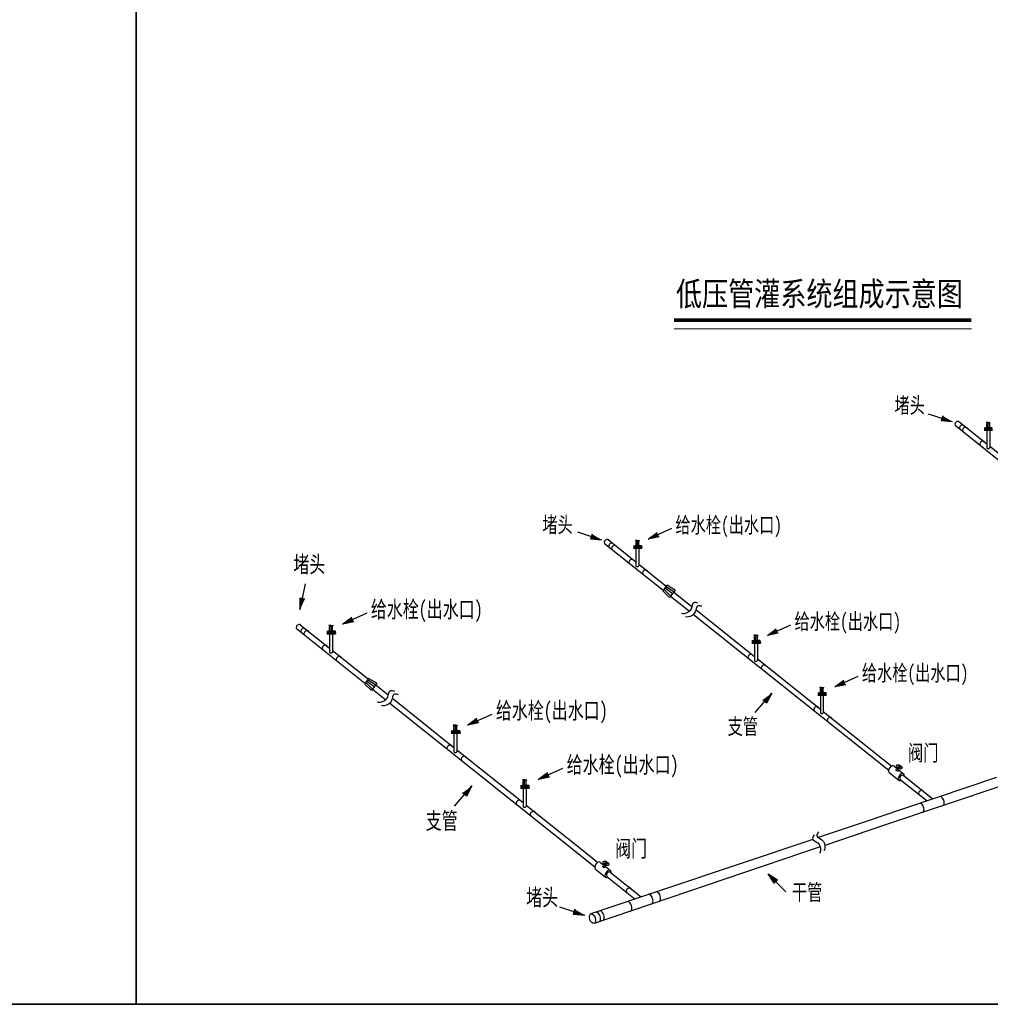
# Model space of a CAD drawing. Extents: x 464172 to 473094, y 3847158 to 3855433.
# Tile 27 of 99: x 467167 to 467654, y 3848358 to 3848852. Entities that reach past the tile are written whole.
import ezdxf

# ---------------------------------------------------------------- set-up
doc = ezdxf.new("R2010")
doc.units = 0
doc.layers.get('0').update_dxf_attribs({"linetype": 'CONTINUOUS'})
doc.layers.add('分干管', color=92, linetype='CONTINUOUS', lineweight=40)
doc.styles.add('GB', font='FangSong_GB2312.ttf', dxfattribs={"width": 0.8})

# ---------------------------------------------------------------- blocks, each defined once
blk = doc.blocks.new('3212')
for points in [[(65.25, 134.14), (60.49, 137), (59.72, 134.66)], [(-110.84, 74.86), (-115.61, 77.73), (-116.38, 75.39)], [(-87.35, 75.23), (-82.91, 78.58), (-81.9, 76.34)], [(-262.21, 39.73), (-259.8, 45.05), (-262.33, 45.56)], [(-240.89, 32.57), (-236.23, 36.09), (-235.17, 33.74)], [(-27.57, 26.84), (-23.13, 30.19), (-22.12, 27.95)], [(6.27, 0.99), (10.71, 4.34), (11.72, 2.09)], [(-25.41, -2.17), (-28.05, -7.06), (-29.91, -5.45)], [(-178.13, -18.23), (-173.47, -14.72), (-172.4, -17.07)], [(-142.6, -45.38), (-137.94, -41.86), (-136.88, -44.22)], [(-175.87, -48.69), (-178.63, -53.83), (-180.58, -52.14)], [(-27.14, -92.7), (-22.49, -95.75), (-24.26, -97.46)], [(-119.19, -113.6), (-124.19, -110.59), (-125, -113.05)]]:
    blk.add_hatch(color=256).paths.add_polyline_path(points)
for p, q in [((53.17, 138.12), (65.25, 134.14)), ((60.49, 137), (59.72, 134.66)), ((59.72, 134.66), (65.25, 134.14)), ((83.28, 133.82), (82.29, 133.78)), ((83.28, 133.61), (82.3, 133.65)), ((83.04, 133.51), (83.28, 133.51)), ((83.28, 129.86), (83.28, 133.82)), ((83.28, 133.82), (84.28, 133.78)), ((83.28, 133.61), (84.27, 133.65)), ((83.53, 133.51), (83.28, 133.51)), ((81.28, 131.08), (82.42, 131.08)), ((81.28, 130.99), (82.42, 130.99)), ((81.28, 130.8), (82.42, 130.8)), ((81.28, 130.7), (82.42, 130.7)), ((81.28, 130.61), (85.5, 130.61)), ((81.28, 130.24), (85.5, 130.24)), ((81.28, 130.24), (85.5, 130.24)), ((81.28, 129.88), (85.5, 129.88)), ((81.67, 130.24), (81.67, 130.61)), ((81.67, 130.24), (81.67, 129.88)), ((82.46, 131.24), (82.39, 131.08)), ((82.46, 130.61), (82.41, 130.7)), ((82.42, 131.39), (82.56, 131.6)), ((82.42, 131.24), (82.42, 131.39)), ((82.42, 131.24), (83.28, 131.24)), ((82.42, 130.7), (82.42, 131.08)), ((82.42, 130.89), (83.28, 130.89)), ((82.56, 131.6), (82.56, 133.03)), ((82.56, 129.87), (82.56, 121.08)), ((82.56, 129.86), (84.01, 129.86)), ((84.15, 131.24), (83.28, 131.24)), ((84.15, 130.89), (83.28, 130.89)), ((84.01, 131.6), (84.01, 133.03)), ((84.15, 131.39), (84.01, 131.6)), ((84.01, 129.86), (84.01, 121.07)), ((84.1, 131.24), (84.18, 131.08)), ((84.11, 130.61), (84.16, 130.7)), ((84.15, 131.24), (84.15, 131.39)), ((84.15, 130.7), (84.15, 131.08)), ((85.29, 131.08), (84.15, 131.08)), ((85.29, 130.99), (84.15, 130.99)), ((85.29, 130.8), (84.15, 130.8)), ((85.29, 130.7), (84.15, 130.7)), ((-75.75, 80.46), (-87.35, 75.23)), ((-122.93, 78.84), (-110.84, 74.86)), ((-115.61, 77.73), (-116.38, 75.39)), ((-116.38, 75.39), (-110.84, 74.86)), ((-92.81, 74.55), (-93.8, 74.5)), ((-92.81, 74.33), (-93.8, 74.38)), ((-93.05, 74.24), (-92.81, 74.24)), ((-92.81, 70.59), (-92.81, 74.55)), ((-92.81, 74.55), (-91.82, 74.5)), ((-92.81, 74.33), (-91.82, 74.38)), ((-92.57, 74.24), (-92.81, 74.24)), ((-87.35, 75.23), (-82.91, 78.58)), ((-81.9, 76.34), (-87.35, 75.23)), ((-94.81, 71.81), (-93.67, 71.81)), ((-94.81, 71.71), (-93.67, 71.71)), ((-94.81, 71.52), (-93.67, 71.52)), ((-94.81, 71.43), (-93.67, 71.43)), ((-94.81, 71.33), (-90.6, 71.33)), ((-94.81, 70.97), (-90.6, 70.97)), ((-94.81, 70.97), (-90.6, 70.97)), ((-94.81, 70.6), (-90.6, 70.6)), ((-94.43, 70.97), (-94.43, 71.33)), ((-94.43, 70.97), (-94.43, 70.6)), ((-93.63, 71.96), (-93.71, 71.81)), ((-93.64, 71.33), (-93.68, 71.43)), ((-93.67, 72.12), (-93.53, 72.32)), ((-93.67, 71.96), (-93.67, 72.12)), ((-93.67, 71.96), (-92.81, 71.96)), ((-93.67, 71.43), (-93.67, 71.81)), ((-93.67, 71.62), (-92.81, 71.62)), ((-93.54, 70.59), (-93.54, 61.8)), ((-93.54, 70.59), (-92.08, 70.59)), ((-93.53, 72.32), (-93.53, 73.76)), ((-91.95, 71.96), (-92.81, 71.96)), ((-91.95, 71.62), (-92.81, 71.62)), ((-92.09, 72.32), (-92.09, 73.76)), ((-91.95, 72.12), (-92.09, 72.32)), ((-92.08, 70.59), (-92.08, 61.8)), ((-91.99, 71.96), (-91.91, 71.81)), ((-91.98, 71.33), (-91.94, 71.43)), ((-91.95, 71.96), (-91.95, 72.12)), ((-91.95, 71.43), (-91.95, 71.81)), ((-90.81, 71.81), (-91.95, 71.81)), ((-90.81, 71.71), (-91.95, 71.71)), ((-90.81, 71.52), (-91.95, 71.52)), ((-90.81, 71.43), (-91.95, 71.43)), ((-90.98, 70.97), (-90.98, 71.33)), ((-90.98, 70.97), (-90.98, 70.6)), ((-90.6, 70.97), (-90.6, 71.33)), ((-90.6, 70.97), (-90.6, 70.6)), ((-259.53, 52.81), (-262.21, 39.73)), ((-259.8, 45.05), (-262.33, 45.56)), ((-262.33, 45.56), (-262.21, 39.73)), ((-228.71, 38.06), (-240.89, 32.57)), ((-240.89, 32.57), (-236.23, 36.09)), ((-246.63, 31.86), (-247.67, 31.81)), ((-246.63, 31.63), (-247.67, 31.68)), ((-247.39, 29.52), (-247.39, 31.03)), ((-246.89, 31.53), (-246.63, 31.53)), ((-246.63, 27.7), (-246.63, 31.86)), ((-246.63, 31.86), (-245.59, 31.81)), ((-246.63, 31.63), (-245.6, 31.68)), ((-246.38, 31.53), (-246.63, 31.53)), ((-245.87, 29.52), (-245.87, 31.03)), ((-235.17, 33.74), (-240.89, 32.57)), ((-15.97, 32.07), (-27.57, 26.84)), ((-27.57, 26.84), (-23.13, 30.19)), ((-248.73, 28.98), (-247.54, 28.98)), ((-248.73, 28.88), (-247.54, 28.88)), ((-248.73, 28.68), (-247.54, 28.68)), ((-248.73, 28.58), (-247.54, 28.58)), ((-248.73, 28.48), (-244.31, 28.48)), ((-248.73, 28.1), (-244.31, 28.1)), ((-248.73, 28.1), (-244.31, 28.1)), ((-248.73, 27.72), (-244.31, 27.72)), ((-248.33, 28.1), (-248.33, 28.48)), ((-248.33, 28.1), (-248.33, 27.72)), ((-247.49, 29.14), (-247.57, 28.98)), ((-247.5, 28.48), (-247.55, 28.58)), ((-247.54, 29.31), (-247.39, 29.52)), ((-247.54, 29.14), (-247.54, 29.31)), ((-247.54, 29.14), (-246.63, 29.14)), ((-247.54, 28.58), (-247.54, 28.98)), ((-247.54, 28.78), (-246.63, 28.78)), ((-247.4, 27.71), (-247.4, 18.48)), ((-247.4, 27.7), (-245.87, 27.7)), ((-245.73, 29.14), (-246.63, 29.14)), ((-245.73, 28.78), (-246.63, 28.78)), ((-245.73, 29.31), (-245.87, 29.52)), ((-245.87, 27.7), (-245.87, 18.47)), ((-245.77, 29.14), (-245.69, 28.98)), ((-245.76, 28.48), (-245.71, 28.58)), ((-245.73, 29.14), (-245.73, 29.31)), ((-245.73, 28.58), (-245.73, 28.98)), ((-244.53, 28.98), (-245.73, 28.98)), ((-244.53, 28.88), (-245.73, 28.88)), ((-244.53, 28.68), (-245.73, 28.68)), ((-244.53, 28.58), (-245.73, 28.58)), ((-244.71, 28.1), (-244.71, 28.48)), ((-244.71, 28.1), (-244.71, 27.72)), ((-244.31, 28.1), (-244.31, 28.48)), ((-244.31, 28.1), (-244.31, 27.72)), ((-33.33, 26.98), (-34.32, 26.94)), ((-33.33, 26.77), (-34.31, 26.81)), ((-34.19, 24.55), (-34.05, 24.76)), ((-34.05, 24.76), (-34.05, 26.19)), ((-33.57, 26.67), (-33.33, 26.67)), ((-33.33, 23.02), (-33.33, 26.98)), ((-33.33, 26.98), (-32.33, 26.94)), ((-33.33, 26.77), (-32.34, 26.81)), ((-33.08, 26.67), (-33.33, 26.67)), ((-32.61, 24.76), (-32.61, 26.19)), ((-32.47, 24.55), (-32.61, 24.76)), ((-22.12, 27.95), (-27.57, 26.84)), ((-35.33, 24.24), (-34.19, 24.24)), ((-35.33, 24.15), (-34.19, 24.15)), ((-35.33, 23.96), (-34.19, 23.96)), ((-35.33, 23.86), (-34.19, 23.86)), ((-35.33, 23.76), (-31.11, 23.76)), ((-35.33, 23.4), (-31.11, 23.4)), ((-35.33, 23.4), (-31.11, 23.4)), ((-35.33, 23.04), (-31.11, 23.04)), ((-34.95, 23.4), (-34.95, 23.76)), ((-34.95, 23.4), (-34.95, 23.04)), ((-34.15, 24.4), (-34.22, 24.24)), ((-34.15, 23.76), (-34.2, 23.86)), ((-34.19, 24.4), (-34.19, 24.55)), ((-34.19, 24.4), (-33.33, 24.4)), ((-34.19, 23.86), (-34.19, 24.24)), ((-34.19, 24.05), (-33.33, 24.05)), ((-34.06, 23.03), (-34.06, 14.24)), ((-34.06, 23.02), (-32.6, 23.02)), ((-32.47, 24.4), (-33.33, 24.4)), ((-32.47, 24.05), (-33.33, 24.05)), ((-32.6, 23.02), (-32.6, 14.23)), ((-32.51, 24.4), (-32.43, 24.24)), ((-32.5, 23.76), (-32.45, 23.86)), ((-32.47, 24.4), (-32.47, 24.55)), ((-32.47, 23.86), (-32.47, 24.24)), ((-31.33, 24.24), (-32.47, 24.24)), ((-31.33, 24.15), (-32.47, 24.15)), ((-31.33, 23.96), (-32.47, 23.96)), ((-31.33, 23.86), (-32.47, 23.86)), ((-31.5, 23.4), (-31.5, 23.76)), ((-31.5, 23.4), (-31.5, 23.04)), ((-31.11, 23.4), (-31.11, 23.76)), ((-31.11, 23.4), (-31.11, 23.04)), ((17.87, 6.22), (6.27, 0.99)), ((-0.24, 0.79), (-1.24, 0.74)), ((-0.24, 0.57), (-1.23, 0.62)), ((-0.97, -1.44), (-0.97, 0)), ((-0.49, 0.48), (-0.24, 0.48)), ((-0.24, -3.17), (-0.24, 0.79)), ((-0.24, 0.79), (0.75, 0.74)), ((-0.24, 0.57), (0.74, 0.62)), ((0, 0.48), (-0.24, 0.48)), ((0.48, -1.44), (0.48, 0)), ((6.27, 0.99), (10.71, 4.34)), ((11.72, 2.09), (6.27, 0.99)), ((-33.78, -11.76), (-25.41, -2.17)), ((-25.41, -2.17), (-28.05, -7.06)), ((-2.25, -1.95), (-1.11, -1.95)), ((-2.25, -2.05), (-1.11, -2.05)), ((-2.25, -2.24), (-1.11, -2.24)), ((-2.25, -2.33), (-1.11, -2.33)), ((-2.25, -2.43), (1.97, -2.43)), ((-2.25, -2.79), (1.97, -2.79)), ((-2.25, -2.79), (1.97, -2.79)), ((-2.25, -3.16), (1.97, -3.16)), ((-1.86, -2.79), (-1.86, -2.43)), ((-1.86, -2.79), (-1.86, -3.16)), ((-1.06, -1.8), (-1.14, -1.95)), ((-1.07, -2.43), (-1.12, -2.33)), ((-1.11, -1.64), (-0.97, -1.44)), ((-1.11, -1.8), (-1.11, -1.64)), ((-1.11, -1.8), (-0.24, -1.8)), ((-1.11, -2.33), (-1.11, -1.95)), ((-1.11, -2.14), (-0.24, -2.14)), ((-0.97, -3.17), (-0.97, -11.96)), ((-0.97, -3.17), (0.48, -3.17)), ((0.62, -1.8), (-0.24, -1.8)), ((0.62, -2.14), (-0.24, -2.14)), ((0.62, -1.64), (0.48, -1.44)), ((0.48, -3.17), (0.48, -11.96)), ((0.58, -1.8), (0.65, -1.95)), ((0.58, -2.43), (0.63, -2.33)), ((0.62, -1.8), (0.62, -1.64)), ((0.62, -2.33), (0.62, -1.95)), ((1.76, -1.95), (0.62, -1.95)), ((1.76, -2.05), (0.62, -2.05)), ((1.76, -2.24), (0.62, -2.24)), ((1.76, -2.33), (0.62, -2.33)), ((1.59, -2.79), (1.59, -2.43)), ((1.59, -2.79), (1.59, -3.16)), ((1.97, -2.79), (1.97, -2.43)), ((1.97, -2.79), (1.97, -3.16)), ((-28.05, -7.06), (-29.91, -5.45)), ((-165.95, -12.74), (-178.13, -18.23)), ((-178.13, -18.23), (-173.47, -14.72)), ((-184.18, -18.09), (-185.22, -18.13)), ((-184.18, -18.31), (-185.21, -18.27)), ((-184.93, -20.42), (-184.93, -18.92)), ((-184.43, -18.41), (-184.18, -18.41)), ((-184.18, -22.25), (-184.18, -18.09)), ((-184.18, -18.09), (-183.13, -18.13)), ((-184.18, -18.31), (-183.14, -18.27)), ((-183.92, -18.41), (-184.18, -18.41)), ((-183.42, -20.42), (-183.42, -18.92)), ((-172.4, -17.07), (-178.13, -18.23)), ((-186.28, -20.96), (-185.08, -20.96)), ((-186.28, -21.06), (-185.08, -21.06)), ((-186.28, -21.26), (-185.08, -21.26)), ((-186.28, -21.37), (-185.08, -21.37)), ((-186.28, -21.47), (-181.85, -21.47)), ((-186.28, -21.85), (-181.85, -21.85)), ((-186.28, -21.85), (-181.85, -21.85)), ((-186.28, -22.23), (-181.85, -22.23)), ((-185.87, -21.85), (-185.87, -21.47)), ((-185.87, -21.85), (-185.87, -22.23)), ((-185.04, -20.8), (-185.12, -20.96)), ((-185.04, -21.47), (-185.09, -21.37)), ((-185.08, -20.64), (-184.93, -20.42)), ((-185.08, -20.8), (-185.08, -20.64)), ((-185.08, -20.8), (-184.18, -20.8)), ((-185.08, -21.37), (-185.08, -20.96)), ((-185.08, -21.16), (-184.18, -21.16)), ((-184.94, -22.24), (-184.94, -31.47)), ((-184.94, -22.25), (-183.41, -22.25)), ((-183.27, -20.8), (-184.18, -20.8)), ((-183.27, -21.16), (-184.18, -21.16)), ((-183.27, -20.64), (-183.42, -20.42)), ((-183.41, -22.25), (-183.41, -31.48)), ((-183.31, -20.8), (-183.23, -20.96)), ((-183.31, -21.47), (-183.26, -21.37)), ((-183.27, -20.8), (-183.27, -20.64)), ((-183.27, -21.37), (-183.27, -20.96)), ((-182.07, -20.96), (-183.27, -20.96)), ((-182.07, -21.06), (-183.27, -21.06)), ((-182.07, -21.26), (-183.27, -21.26)), ((-182.07, -21.37), (-183.27, -21.37)), ((-182.25, -21.85), (-182.25, -21.47)), ((-182.25, -21.85), (-182.25, -22.23)), ((-181.85, -21.85), (-181.85, -21.47)), ((-181.85, -21.85), (-181.85, -22.23)), ((35.99, -38.67), (40.81, -42.58)), ((37.38, -39.09), (39.87, -39.12)), ((37.38, -39.09), (39.87, -39.12)), ((37.57, -40.89), (38.63, -39.1)), ((37.57, -40.89), (38.63, -39.1)), ((38.01, -38.02), (39.24, -40.19)), ((38.01, -38.02), (39.24, -40.19)), ((-130.42, -39.89), (-142.6, -45.38)), ((-142.6, -45.38), (-137.94, -41.86)), ((-136.88, -44.22), (-142.6, -45.38)), ((33.62, -41.89), (38.43, -45.79)), ((-184.65, -58.76), (-175.87, -48.69)), ((-175.87, -48.69), (-178.63, -53.83)), ((-151.54, -48.46), (-150.34, -48.46)), ((-151.54, -48.57), (-150.34, -48.57)), ((-151.54, -48.77), (-150.34, -48.77)), ((-151.54, -48.87), (-150.34, -48.87)), ((-151.54, -48.97), (-147.11, -48.97)), ((-151.54, -49.35), (-147.11, -49.35)), ((-151.54, -49.35), (-147.11, -49.35)), ((-151.14, -49.35), (-151.14, -48.97)), ((-151.14, -49.35), (-151.14, -49.73)), ((-149.44, -45.59), (-150.48, -45.64)), ((-149.44, -45.81), (-150.47, -45.77)), ((-150.3, -48.3), (-150.38, -48.46)), ((-150.3, -48.97), (-150.35, -48.87)), ((-150.34, -48.14), (-150.2, -47.93)), ((-150.34, -48.3), (-150.34, -48.14)), ((-150.34, -48.3), (-149.44, -48.3)), ((-150.34, -48.87), (-150.34, -48.46)), ((-150.34, -48.67), (-149.44, -48.67)), ((-150.2, -47.93), (-150.2, -46.42)), ((-149.69, -45.91), (-149.44, -45.91)), ((-149.44, -49.75), (-149.44, -45.59)), ((-149.44, -45.59), (-148.39, -45.64)), ((-149.44, -45.81), (-148.4, -45.77)), ((-149.18, -45.91), (-149.44, -45.91)), ((-148.53, -48.3), (-149.44, -48.3)), ((-148.53, -48.67), (-149.44, -48.67)), ((-148.68, -47.93), (-148.68, -46.42)), ((-148.53, -48.14), (-148.68, -47.93)), ((-148.58, -48.3), (-148.5, -48.46)), ((-148.57, -48.97), (-148.52, -48.87)), ((-148.53, -48.3), (-148.53, -48.14)), ((-148.53, -48.87), (-148.53, -48.46)), ((-147.33, -48.46), (-148.53, -48.46)), ((-147.33, -48.57), (-148.53, -48.57)), ((-147.33, -48.77), (-148.53, -48.77)), ((-147.33, -48.87), (-148.53, -48.87)), ((-147.51, -49.35), (-147.51, -48.97)), ((-147.51, -49.35), (-147.51, -49.73)), ((-147.11, -49.35), (-147.11, -48.97)), ((-147.11, -49.35), (-147.11, -49.73)), ((-178.63, -53.83), (-180.58, -52.14)), ((-151.54, -49.73), (-147.11, -49.73)), ((-150.2, -49.74), (-150.2, -58.97)), ((-150.2, -49.75), (-148.67, -49.75)), ((-148.67, -49.75), (-148.67, -58.98)), ((-111.39, -87.02), (-106.33, -91.12)), ((-109.93, -87.46), (-107.31, -87.49)), ((-109.93, -87.46), (-107.31, -87.49)), ((-109.73, -89.35), (-108.62, -87.48)), ((-109.73, -89.35), (-108.62, -87.48)), ((-109.27, -86.34), (-107.98, -88.62)), ((-109.27, -86.34), (-107.98, -88.62)), ((-113.88, -90.41), (-108.83, -94.5)), ((-18.31, -101.86), (-27.14, -92.7)), ((-24.26, -97.46), (-27.14, -92.7)), ((-27.14, -92.7), (-22.49, -95.75)), ((-22.49, -95.75), (-24.26, -97.46)), ((-131.88, -109.42), (-119.19, -113.6)), ((-124.19, -110.59), (-125, -113.05)), ((-125, -113.05), (-119.19, -113.6))]:
    blk.add_line(p, q)
for points in [[(68.59, 134.2), (82.56, 123.05)], [(66.72, 132.35), (98.85, 106.7)], [(84.01, 121.89), (100.42, 108.79)], [(-107.51, 74.93), (-93.54, 63.78)], [(-109.37, 73.07), (-79.91, 49.55)], [(-92.08, 62.61), (-78.34, 51.64)], [(-78.04, 52.03), (-80.09, 49.3)], [(-76.09, 46.64), (-79.52, 50.06)], [(-75.27, 47.73), (-79.07, 50.67)], [(-74.52, 48.73), (-78.64, 51.24)], [(-73.9, 49.55), (-78.04, 52.03)], [(-73.9, 49.55), (-76.64, 45.91)], [(-76.64, 45.91), (-80.09, 49.3)], [(-76.15, 46.55), (-66.67, 38.99)], [(-74.58, 48.64), (-65.5, 41.4)], [(-63.5, 39.79), (-34.06, 16.29)], [(-64.66, 37.38), (33.3, -40.82)], [(-264.02, 30.31), (-229.62, 2.85)], [(-262.06, 32.26), (-247.4, 20.55)], [(-245.87, 19.33), (-227.97, 5.04)], [(-32.6, 15.13), (-0.97, -10.12)], [(-227.75, 5.32), (-229.8, 2.6)], [(-223.61, 2.84), (-227.75, 5.32)], [(-226.35, -0.8), (-229.8, 2.6)], [(-225.8, -0.07), (-229.24, 3.35)], [(-224.98, 1.02), (-228.78, 3.96)], [(-224.23, 2.02), (-228.35, 4.53)], [(-223.61, 2.84), (-226.35, -0.8)], [(-224.21, 2.04), (-217.96, -2.95)], [(-225.86, -0.15), (-219.18, -5.48)], [(-215.85, -4.63), (-184.94, -29.31)], [(-217.08, -7.17), (-114.21, -89.28)], [(0.48, -11.28), (30.23, -35.03)], [(-183.41, -30.53), (-150.2, -57.04)], [(30.23, -35.03), (34.81, -38.69)], [(40.58, -43.31), (55.53, -55.22)], [(87.41, -44.49), (27.33, -64.71)], [(91.11, -48.25), (30.69, -68.59)], [(39.03, -45.4), (52.58, -56.21)], [(-148.67, -58.26), (-117.44, -83.2)], [(27.57, -64.63), (-2.04, -74.58)], [(30.75, -68.57), (1.22, -78.54)], [(-4.72, -75.48), (-116.15, -112.91)], [(-117.44, -83.2), (-112.63, -87.04)], [(-1.01, -79.3), (-114.56, -117.63)], [(-106.57, -91.89), (-90.88, -104.4)], [(-108.2, -94.09), (-93.97, -105.44)]]:
    blk.add_lwpolyline(points)
for centre, radius in [((82.23, 130.89), 0.0827), ((84.34, 130.89), 0.0827), ((-93.86, 71.62), 0.0827), ((-91.76, 71.62), 0.0827), ((-247.74, 28.78), 0.0869), ((-245.52, 28.78), 0.0869), ((-34.38, 24.05), 0.0827), ((-32.27, 24.05), 0.0827), ((-1.3, -2.14), 0.0827), ((0.81, -2.14), 0.0827), ((-185.28, -21.16), 0.0869), ((-183.07, -21.16), 0.0869), ((-150.54, -48.67), 0.0869), ((-148.33, -48.67), 0.0869)]:
    blk.add_circle(centre, radius)
for centre, radius, start, end in [((82.32, 133.72), 0.068, 112.2674, 253.9746), ((83.04, 133.03), 0.479, 90, 180), ((83.53, 133.03), 0.479, 0, 90), ((84.25, 133.72), 0.068, 286.0254, 67.7326), ((-93.78, 74.44), 0.068, 112.2674, 253.9746), ((-93.05, 73.76), 0.479, 90, 180), ((-92.57, 73.76), 0.479, 0, 90), ((-91.84, 74.44), 0.068, 286.0254, 67.7326), ((-90.81, 71.62), 0.192, 270, 90), ((-90.81, 71.62), 0.0958, 270, 90), ((-247.65, 31.75), 0.0714, 112.2674, 253.9746), ((-246.89, 31.03), 0.503, 90, 180), ((-246.38, 31.03), 0.503, 0, 90), ((-245.62, 31.75), 0.0714, 286.0254, 67.7326), ((-244.53, 28.78), 0.201, 270, 90), ((-244.53, 28.78), 0.101, 270, 90), ((-34.3, 26.87), 0.068, 112.2674, 253.9746), ((-33.57, 26.19), 0.479, 90, 180), ((-33.08, 26.19), 0.479, 0, 90), ((-32.36, 26.87), 0.068, 286.0254, 67.7326), ((-31.33, 24.05), 0.192, 270, 90), ((-31.33, 24.05), 0.0958, 270, 90), ((-1.21, 0.68), 0.068, 112.2674, 253.9746), ((-0.49, 0), 0.479, 90, 180), ((0, 0), 0.479, 0, 90), ((0.72, 0.68), 0.068, 286.0254, 67.7326), ((1.76, -2.14), 0.192, 270, 90), ((1.76, -2.14), 0.0958, 270, 90), ((-185.19, -18.2), 0.0714, 112.2674, 253.9746), ((-184.43, -18.92), 0.503, 90, 180), ((-183.92, -18.92), 0.503, 0, 90), ((-183.16, -18.2), 0.0714, 286.0254, 67.7326), ((-182.07, -21.16), 0.201, 270, 90), ((-182.07, -21.16), 0.101, 270, 90), ((-150.45, -45.7), 0.0714, 112.2674, 253.9746), ((-149.69, -46.42), 0.503, 90, 180), ((-149.18, -46.42), 0.503, 0, 90), ((-148.42, -45.7), 0.0714, 286.0254, 67.7326), ((-147.33, -48.67), 0.201, 270, 90), ((-147.33, -48.67), 0.101, 270, 90)]:
    blk.add_arc(centre, radius, start, end)
for centre, major_axis, ratio, start_param, end_param in [((67.82, 133.14), (1.09, 0.8), 0.750997, 0, 3.141593), ((70.07, 131.35), (1.09, 0.8), 0.750997, 0, 3.141593), ((71.56, 130.16), (1.09, 0.8), 0.750997, 0, 3.141593), ((80.27, 123.2), (1.09, 0.8), 0.750997, 0, 3.141593), ((83.28, 121.08), (-0.732, 0), 0.563581, 6.174869, 9.513451), ((-108.27, 73.87), (1.09, 0.8), 0.750997, 0, 3.141593), ((-106.02, 72.07), (1.09, 0.8), 0.750997, 0, 3.141593), ((-104.53, 70.88), (1.09, 0.8), 0.750997, 0, 3.141593), ((-95.82, 63.93), (1.09, 0.8), 0.750997, 0, 3.141593), ((-92.81, 61.81), (-0.732, 0), 0.563581, 6.174869, 9.513451), ((-89.09, 58.56), (1.09, 0.8), 0.750997, 0, 3.141593), ((-262.87, 31.15), (1.15, 0.84), 0.750997, 0, 3.141593), ((-260.51, 29.26), (1.15, 0.84), 0.750997, 0, 3.141593), ((-258.94, 28.01), (1.15, 0.84), 0.750997, 0, 3.141593), ((-249.79, 20.71), (1.15, 0.84), 0.750997, 0, 3.141593), ((-246.63, 18.48), (-0.768, 0), 0.563581, 6.174869, 9.513451), ((-242.73, 15.07), (1.15, 0.84), 0.750997, 0, 3.141593), ((-36.11, 16.26), (1.09, 0.8), 0.750997, 0, 3.141593), ((-33.33, 14.24), (-0.732, 0), 0.563581, 6.174869, 9.513451), ((-29.39, 10.89), (1.09, 0.8), 0.750997, 0, 3.141593), ((-3.09, -10.1), (1.09, 0.8), 0.750997, 0, 3.141593), ((-0.24, -11.95), (-0.732, 0), 0.563581, 6.174869, 9.513451), ((3.64, -15.47), (1.09, 0.8), 0.750997, 0, 3.141593), ((-187.1, -29.34), (1.15, 0.84), 0.750997, 0, 3.141593), ((-184.18, -31.46), (-0.768, 0), 0.563581, 6.174869, 9.513451), ((-180.04, -34.98), (1.15, 0.84), 0.750997, 0, 3.141593), ((34.77, -40.26), (-1.16, -1.63), 0.57735, 3.069409, 6.283185), ((39.62, -44.19), (-1.16, -1.63), 0.57735, 2.244028, 7.104142), ((39.83, -44.37), (-0.75, -1.06), 0.59438, 2.913552, 6.494296), ((49.55, -52.12), (1.09, 0.8), 0.750997, 0, 3.141593), ((59.66, -56.33), (-0.76, 2.25), 0.572867, 3.117355, 6.307423), ((-152.43, -57.02), (1.15, 0.84), 0.750997, 0, 3.141593), ((-149.44, -58.96), (-0.768, 0), 0.563581, 6.174869, 9.513451), ((49.56, -59.74), (-0.76, 2.25), 0.572867, 3.117355, 6.307423), ((-145.36, -62.66), (1.15, 0.84), 0.750997, 0, 3.141593), ((-112.67, -88.69), (-1.22, -1.72), 0.57735, 3.069409, 6.283185), ((-107.58, -92.81), (-1.22, -1.72), 0.57735, 2.244028, 7.104142), ((-107.36, -93), (-0.79, -1.12), 0.59438, 2.913552, 6.494296), ((-97.15, -101.15), (1.15, 0.84), 0.750997, 0, 3.141593), ((-86.54, -105.57), (-0.8, 2.36), 0.572867, 3.117355, 6.307423), ((-82.73, -104.29), (-0.8, 2.36), 0.572867, 3.117355, 6.307423), ((-97.15, -109.14), (-0.8, 2.36), 0.572867, 3.117355, 6.307423), ((-112.92, -114.45), (-0.8, 2.36), 0.572867, 3.117355, 6.307423), ((-111.06, -113.82), (-0.8, 2.36), 0.572867, 3.117355, 6.307423)]:
    blk.add_ellipse(centre, major_axis=major_axis, ratio=ratio, start_param=start_param, end_param=end_param)
for centre, major_axis, ratio in [((38.63, -39.1), (-1.32, 0.78), 0.57735), ((38.63, -39.1), (-1.32, 0.78), 0.57735), ((37.57, -40.89), (-0.491, 0.29), 0.57735), ((37.57, -40.89), (-0.491, 0.29), 0.57735), ((-109.73, -89.35), (-0.516, 0.305), 0.57735), ((-109.73, -89.35), (-0.516, 0.305), 0.57735), ((-108.62, -87.48), (-1.38, 0.82), 0.57735), ((-108.62, -87.48), (-1.38, 0.82), 0.57735), ((-115.36, -115.27), (-0.8, 2.36), 0.572867)]:
    blk.add_ellipse(centre, major_axis=major_axis, ratio=ratio)
for points, start_tangent, end_tangent in [([(-62.5, 43.08), (-64.55, 43.28), (-65.84, 40.23), (-69.39, 37.72), (-70.64, 37.85)], (-0.956128, 0.292951), (-0.862633, 0.50583)), ([(-60.49, 41.47), (-62.54, 41.68), (-63.83, 38.62), (-67.38, 36.12), (-68.63, 36.24)], (-0.956128, 0.292951), (-0.862633, 0.50583)), ([(-214.8, -1.19), (-216.96, -0.97), (-218.32, -4.18), (-222.04, -6.81), (-223.35, -6.68)], (-0.956128, 0.292951), (-0.862633, 0.50583)), ([(-212.7, -2.87), (-214.85, -2.65), (-216.21, -5.86), (-219.93, -8.5), (-221.24, -8.36)], (-0.956128, 0.292951), (-0.862633, 0.50583)), ([(-4.06, -73.18), (-4.86, -75.08), (-2.31, -77.21), (-0.94, -81.33), (-1.43, -82.49)], (-0.558751, -0.829336), (-0.735165, -0.677888)), ([(-1.94, -71.73), (-2.74, -73.63), (-0.19, -75.75), (1.18, -79.88), (0.69, -81.03)], (-0.558751, -0.829336), (-0.735165, -0.677888))]:
    blk.add_spline(points, degree=3, dxfattribs=dict(start_tangent=start_tangent, end_tangent=end_tangent))
at = {"style": 'GB', "width": 0.7}
for s, height, p in [('堵头', 8, (36.2, 138.42)), ('堵头', 8, (-140.57, 78.47)), ('给水栓(出水口)', 8, (-73.76, 78.28)), ('堵头', 8.4, (-265.56, 58.38)), ('给水栓(出水口)', 8.4, (-226.63, 35.77)), ('给水栓(出水口)', 8, (-13.98, 29.89)), ('给水栓(出水口)', 8, (19.85, 4.03)), ('给水栓(出水口)', 8.4, (-163.86, -15.03)), ('支管', 8, (-47.54, -22.78)), ('阀门', 8, (43, -36.08)), ('给水栓(出水口)', 8.4, (-128.33, -42.18)), ('支管', 8.4, (-199.1, -70.34)), ('阀门', 8.4, (-104.03, -84.3)), ('干管', 8, (-15.25, -106.01)), ('堵头', 8.4, (-148.65, -108.74))]:
    blk.add_text(s, height=height, dxfattribs=at).set_placement(p)

msp = doc.modelspace()

# ---------------------------------------------------------------- linework, layer by layer
at = {"color": 3, "lineweight": 35}
msp.add_lwpolyline([(465637.92, 3849480.26), (467225.52, 3849480.26), (467225.52, 3848357.6), (465637.92, 3848357.6)], close=True, dxfattribs=at)
at = {"color": 7, "lineweight": 35}
msp.add_lwpolyline([(467225.52, 3849480.26), (468813.12, 3849480.26), (468813.12, 3848357.6), (467225.52, 3848357.6)], close=True, dxfattribs=at)
at = {"layer": '分干管', "color": 7, "const_width": 1.89, "flags": 128}
msp.add_lwpolyline([(467495.57, 3848700.95), (467644.82, 3848700.95)], dxfattribs=at)
at = {"layer": '分干管', "color": 7, "lineweight": 0, "flags": 128}
msp.add_lwpolyline([(467495.57, 3848696.65), (467644.95, 3848696.62)], dxfattribs=at)

# ---------------------------------------------------------------- block references
at = {"color": 1, "linetype": 'Continuous', "lineweight": -3}
msp.add_blockref('3212', (467570, 3848515.86), dxfattribs=at)

# ---------------------------------------------------------------- texts
at = {"style": 'GB', "width": 0.8}
msp.add_text('低压管灌系统组成示意图', height=12, dxfattribs=at).set_placement((467496.52, 3848708.12))

doc.saveas('drawing.dxf')
